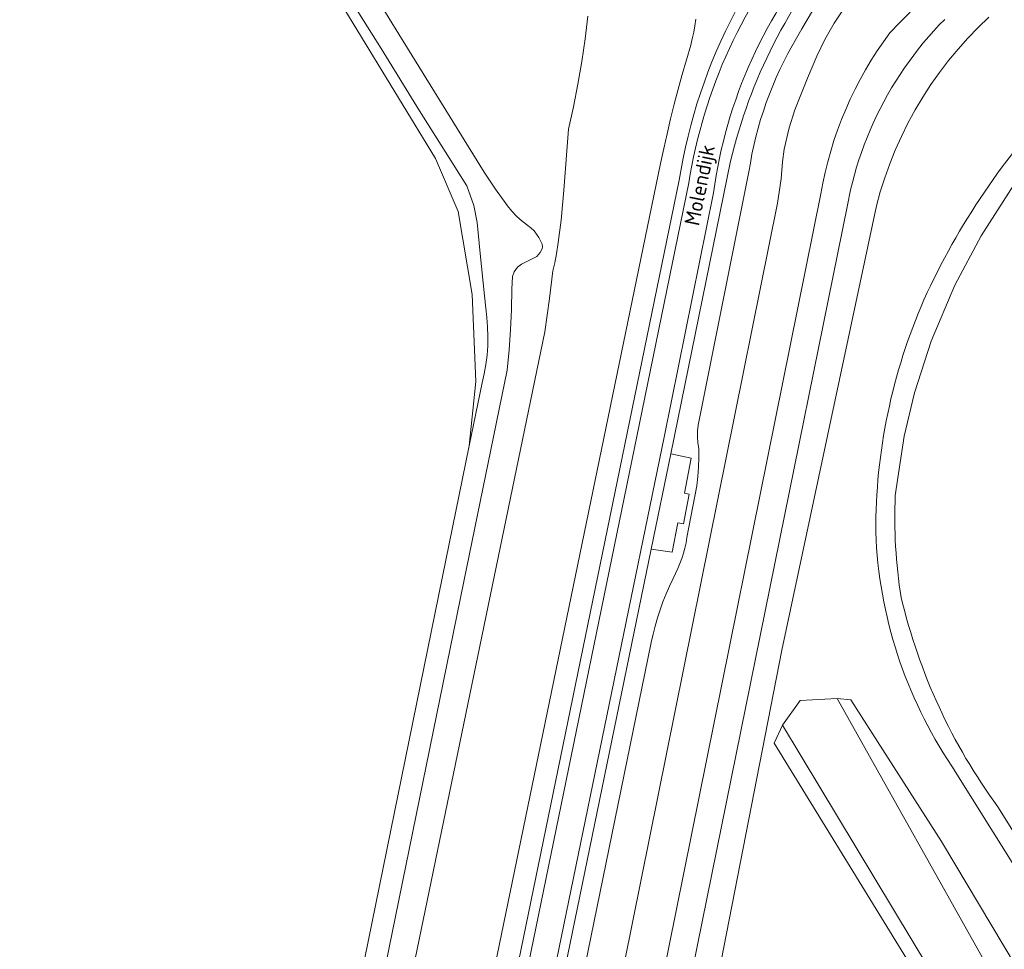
# Model space of a CAD drawing. Extents: x 184422 to 188298, y 343471 to 350189.
# Tile 217 of 256: x 186302 to 186419, y 347644 to 347754. Entities that reach past the tile are written whole.
import ezdxf
from ezdxf.enums import TextEntityAlignment as Align

# ---------------------------------------------------------------- set-up
doc = ezdxf.new("R2010")
doc.units = 0
for name, color, linetype, lineweight in [('B-WA-GR-BOUWLAND-GV', 252, 'Continuous', 13), ('B-WA-GR-GRAS-GV', 252, 'Continuous', 13), ('B-WA-GW-TALUD_KRUIN-G', 252, 'Continuous', 18), ('B-WA-OG-TERREIN_CULTUURSCHEIDING-GV', 252, 'Continuous', 18), ('B-WA-OG-TOPOGRAFIE-T18', 252, 'Continuous', 18), ('B-WA-OG-WATER_GREPPEL-GV', 252, 'Continuous', 18), ('B-WA-OG-WATER_MEER-GV', 252, 'Continuous', 18), ('B-WA-OG-WATER_SLOOT-GV', 252, 'Continuous', 18), ('B-WA-OG-WEG-GV', 252, 'Continuous', 18), ('B-WA-VH-ONVERHARD-GV', 252, 'Continuous', 18), ('B-WA-VH-VERHARDING_ASFALT-GV', 252, 'Continuous', 18), ('B-WA-VH-VERHARDING_GRASBETONSTEEN-GV', 252, 'Continuous', 18)]:
    doc.layers.add(name, color=color, linetype=linetype, lineweight=lineweight)
doc.styles.add('NLCS-ISO-M1000-T18', font='NLCS-ISO.ttf', dxfattribs={"height": 1.8})

msp = doc.modelspace()

# ---------------------------------------------------------------- linework, layer by layer
at = {"layer": 'B-WA-GR-BOUWLAND-GV', "flags": 128}
msp.add_lwpolyline([(186342.231, 347638.472), (186352.346, 347688.147), (186355.521, 347703.645), (186356.319, 347711.286), (186355.875, 347721.604), (186354.22, 347731.449), (186351.529, 347737.716), (186333.986, 347766.539), (186332.142, 347769.732), (186329.602, 347772.924), (186328.919, 347773.714), (186323.065, 347773.341), (186314.064, 347770.476), (186313.864, 347770.405), (186306.191, 347769.876), (186297.294, 347770.642)], dxfattribs=at)
msp.add_lwpolyline([(186342.231, 347638.472), (186352.346, 347688.147), (186355.521, 347703.645), (186356.319, 347711.286), (186355.875, 347721.604), (186354.22, 347731.449), (186351.529, 347737.716), (186333.986, 347766.539), (186332.142, 347769.732), (186329.602, 347772.924), (186328.919, 347773.714), (186323.065, 347773.341), (186314.064, 347770.476), (186313.864, 347770.405), (186306.191, 347769.876), (186297.294, 347770.642)], dxfattribs=at)
msp.add_lwpolyline([(186342.231, 347638.472), (186352.346, 347688.147), (186355.521, 347703.645), (186356.319, 347711.286), (186355.875, 347721.604), (186354.22, 347731.449), (186351.529, 347737.716), (186333.986, 347766.539), (186332.142, 347769.732), (186329.602, 347772.924), (186328.919, 347773.714), (186323.065, 347773.341), (186314.064, 347770.476), (186313.864, 347770.405), (186306.191, 347769.876), (186297.294, 347770.642)], dxfattribs=at)
at = {"layer": 'B-WA-GR-GRAS-GV', "flags": 128}
for points in [[(186331.625, 347777.869), (186346.344, 347753.809), (186357.316, 347736.094), (186358.648, 347734.091), (186359.858, 347732.397), (186360.052, 347732.137), (186360.589, 347731.479), (186361.178, 347730.863), (186361.814, 347730.296), (186362.49, 347729.782), (186362.87, 347729.484), (186363.217, 347729.145), (186363.524, 347728.769), (186363.787, 347728.364), (186364.194, 347727.56), (186364.212, 347727.264), (186364.192, 347727.01), (186363.959, 347726.587), (186363.568, 347726.128), (186361.736, 347725.204), (186361.243, 347724.83), (186360.871, 347724.278), (186360.666, 347723.72), (186360.599, 347722.22), (186360.537, 347719.82), (186360.423, 347717.422), (186360.256, 347715.027), (186360.037, 347712.637), (186354.878, 347687.566), (186344.755, 347637.949)], [(186331.625, 347777.869), (186346.344, 347753.809), (186357.316, 347736.094), (186358.648, 347734.091), (186359.858, 347732.397), (186360.052, 347732.137), (186360.589, 347731.479), (186361.178, 347730.863), (186361.814, 347730.296), (186362.49, 347729.782), (186362.87, 347729.484), (186363.217, 347729.145), (186363.524, 347728.769), (186363.787, 347728.364), (186364.194, 347727.56), (186364.212, 347727.264), (186364.192, 347727.01), (186363.959, 347726.587), (186363.568, 347726.128), (186361.736, 347725.204), (186361.243, 347724.83), (186360.871, 347724.278), (186360.666, 347723.72), (186360.599, 347722.22), (186360.537, 347719.82), (186360.423, 347717.422), (186360.256, 347715.027), (186360.037, 347712.637), (186354.878, 347687.566), (186344.755, 347637.949)], [(186331.625, 347777.869), (186346.344, 347753.809), (186357.316, 347736.094), (186358.648, 347734.091), (186359.858, 347732.397), (186360.052, 347732.137), (186360.589, 347731.479), (186361.178, 347730.863), (186361.814, 347730.296), (186362.49, 347729.782), (186362.87, 347729.484), (186363.217, 347729.145), (186363.524, 347728.769), (186363.787, 347728.364), (186364.194, 347727.56), (186364.212, 347727.264), (186364.192, 347727.01), (186363.959, 347726.587), (186363.568, 347726.128), (186361.736, 347725.204), (186361.243, 347724.83), (186360.871, 347724.278), (186360.666, 347723.72), (186360.599, 347722.22), (186360.537, 347719.82), (186360.423, 347717.422), (186360.256, 347715.027), (186360.037, 347712.637), (186354.878, 347687.566), (186344.755, 347637.949)], [(186332.742, 347563.682), (186364.493, 347717.176), (186365.036, 347721.132), (186365.43, 347724.409), (186365.67, 347725.375), (186365.868, 347726.432), (186366.079, 347727.769), (186366.456, 347730.429), (186366.772, 347733.992), (186367.303, 347741.214), (186367.887, 347743.87), (186368.411, 347746.541), (186368.873, 347749.224), (186369.273, 347751.919), (186369.611, 347754.621)], [(186369.611, 347754.621), (186369.273, 347751.919), (186368.873, 347749.224), (186368.411, 347746.541), (186367.887, 347743.87), (186367.303, 347741.214), (186366.772, 347733.992), (186366.456, 347730.429), (186366.079, 347727.769), (186365.868, 347726.432), (186365.67, 347725.375), (186365.43, 347724.409), (186365.036, 347721.132), (186364.493, 347717.176), (186332.742, 347563.682)], [(186332.742, 347563.682), (186364.493, 347717.176), (186365.036, 347721.132), (186365.43, 347724.409), (186365.67, 347725.375), (186365.868, 347726.432), (186366.079, 347727.769), (186366.456, 347730.429), (186366.772, 347733.992), (186367.303, 347741.214), (186367.887, 347743.87), (186368.411, 347746.541), (186368.873, 347749.224), (186369.273, 347751.919), (186369.611, 347754.621)], [(186369.611, 347754.621), (186369.273, 347751.919), (186368.873, 347749.224), (186368.411, 347746.541), (186367.887, 347743.87), (186367.303, 347741.214), (186366.772, 347733.992), (186366.456, 347730.429), (186366.079, 347727.769), (186365.868, 347726.432), (186365.67, 347725.375), (186365.43, 347724.409), (186365.036, 347721.132), (186364.493, 347717.176), (186332.742, 347563.682)], [(186332.742, 347563.682), (186364.493, 347717.176), (186365.036, 347721.132), (186365.43, 347724.409), (186365.67, 347725.375), (186365.868, 347726.432), (186366.079, 347727.769), (186366.456, 347730.429), (186366.772, 347733.992), (186367.303, 347741.214), (186367.887, 347743.87), (186368.411, 347746.541), (186368.873, 347749.224), (186369.273, 347751.919), (186369.611, 347754.621)], [(186369.611, 347754.621), (186369.273, 347751.919), (186368.873, 347749.224), (186368.411, 347746.541), (186367.887, 347743.87), (186367.303, 347741.214), (186366.772, 347733.992), (186366.456, 347730.429), (186366.079, 347727.769), (186365.868, 347726.432), (186365.67, 347725.375), (186365.43, 347724.409), (186365.036, 347721.132), (186364.493, 347717.176), (186332.742, 347563.682)], [(186342.048, 347561.816), (186378.225, 347737.13), (186378.599, 347738.902), (186378.994, 347740.669), (186379.411, 347742.432), (186379.848, 347744.19), (186380.306, 347745.943), (186380.785, 347747.69), (186381.285, 347749.431), (186381.805, 347751.165), (186381.994, 347751.927), (186382.156, 347752.698), (186382.289, 347753.478), (186382.395, 347754.266)], [(186342.048, 347561.816), (186378.225, 347737.13), (186378.599, 347738.902), (186378.994, 347740.669), (186379.411, 347742.432), (186379.848, 347744.19), (186380.306, 347745.943), (186380.785, 347747.69), (186381.285, 347749.431), (186381.805, 347751.165), (186381.994, 347751.927), (186382.156, 347752.698), (186382.289, 347753.478), (186382.395, 347754.266)], [(186342.048, 347561.816), (186378.225, 347737.13), (186378.599, 347738.902), (186378.994, 347740.669), (186379.411, 347742.432), (186379.848, 347744.19), (186380.306, 347745.943), (186380.785, 347747.69), (186381.285, 347749.431), (186381.805, 347751.165), (186381.994, 347751.927), (186382.156, 347752.698), (186382.289, 347753.478), (186382.395, 347754.266)], [(186417.158, 347754.491), (186415.899, 347753.282), (186414.682, 347752.02), (186413.51, 347750.708), (186412.385, 347749.348), (186411.311, 347747.942), (186410.291, 347746.495), (186409.326, 347745.007), (186408.42, 347743.484), (186407.573, 347741.928), (186406.788, 347740.343), (186406.066, 347738.732), (186405.409, 347737.1), (186404.816, 347735.45), (186404.289, 347733.786), (186403.828, 347732.112), (186392.624, 347679.41), (186382.752, 347629.034)], [(186417.158, 347754.491), (186415.899, 347753.282), (186414.682, 347752.02), (186413.51, 347750.708), (186412.385, 347749.348), (186411.311, 347747.942), (186410.291, 347746.495), (186409.326, 347745.007), (186408.42, 347743.484), (186407.573, 347741.928), (186406.788, 347740.343), (186406.066, 347738.732), (186405.409, 347737.1), (186404.816, 347735.45), (186404.289, 347733.786), (186403.828, 347732.112), (186392.624, 347679.41), (186382.752, 347629.034)], [(186417.158, 347754.491), (186415.899, 347753.282), (186414.682, 347752.02), (186413.51, 347750.708), (186412.385, 347749.348), (186411.311, 347747.942), (186410.291, 347746.495), (186409.326, 347745.007), (186408.42, 347743.484), (186407.573, 347741.928), (186406.788, 347740.343), (186406.066, 347738.732), (186405.409, 347737.1), (186404.816, 347735.45), (186404.289, 347733.786), (186403.828, 347732.112), (186392.624, 347679.41), (186382.752, 347629.034)], [(186427.185, 347743.337), (186420.499, 347735.176), (186416.234, 347728.542), (186413.116, 347722.694), (186410.339, 347716.052), (186408.332, 347709.952), (186407.136, 347704.812), (186406.069, 347697.782)], [(186427.185, 347743.337), (186420.499, 347735.176), (186416.234, 347728.542), (186413.116, 347722.694), (186410.339, 347716.052), (186408.332, 347709.952), (186407.136, 347704.812), (186406.069, 347697.782)], [(186427.185, 347743.337), (186420.499, 347735.176), (186416.234, 347728.542), (186413.116, 347722.694), (186410.339, 347716.052), (186408.332, 347709.952), (186407.136, 347704.812), (186406.069, 347697.782)], [(186400.84, 347625.825), (186408.849, 347631.327), (186411.259, 347632.988), (186411.107, 347633.471), (186411.099, 347633.497), (186410.89, 347634.162), (186410.809, 347634.111), (186410.276, 347634.957), (186410.58, 347635.149), (186411.642, 347635.923), (186411.101, 347636.805), (186391.71, 347668.41), (186392.677, 347670.527), (186394.794, 347673.438), (186399.16, 347673.702), (186400.788, 347673.553), (186411.548, 347656.724), (186420.462, 347641.822), (186420.609, 347641.576), (186422.152, 347642.445), (186422.274, 347642.522), (186422.807, 347641.676), (186422.993, 347641.38), (186425.272, 347642.866)], [(186400.84, 347625.825), (186408.849, 347631.327), (186411.259, 347632.988), (186411.107, 347633.471), (186411.099, 347633.497), (186410.89, 347634.162), (186410.809, 347634.111), (186410.276, 347634.957), (186410.58, 347635.149), (186411.642, 347635.923), (186411.101, 347636.805), (186391.71, 347668.41), (186392.677, 347670.527), (186394.794, 347673.438), (186399.16, 347673.702), (186400.788, 347673.553), (186411.548, 347656.724), (186420.462, 347641.822), (186420.609, 347641.576), (186422.152, 347642.445), (186422.274, 347642.522), (186422.807, 347641.676), (186422.993, 347641.38), (186425.272, 347642.866)], [(186400.84, 347625.825), (186408.849, 347631.327), (186411.259, 347632.988), (186411.107, 347633.471), (186411.099, 347633.497), (186410.89, 347634.162), (186410.809, 347634.111), (186410.276, 347634.957), (186410.58, 347635.149), (186411.642, 347635.923), (186411.101, 347636.805), (186391.71, 347668.41), (186392.677, 347670.527), (186394.794, 347673.438), (186399.16, 347673.702), (186400.788, 347673.553), (186411.548, 347656.724), (186420.462, 347641.822), (186420.609, 347641.576), (186422.152, 347642.445), (186422.274, 347642.522), (186422.807, 347641.676), (186422.993, 347641.38), (186425.272, 347642.866)], [(186424.853, 347646.425), (186412.767, 347665.673)], [(186424.853, 347646.425), (186412.767, 347665.673)], [(186424.853, 347646.425), (186412.767, 347665.673)], [(186418.248, 347660.835), (186427.802, 347645.597)], [(186418.248, 347660.835), (186427.802, 347645.597)], [(186418.248, 347660.835), (186427.802, 347645.597)]]:
    msp.add_lwpolyline(points, dxfattribs=at)
at = {"layer": 'B-WA-GR-GRAS-GV'}
for points in [[(186409.469, 347720.99, -0.0841974), (186425.823, 347745.116)], [(186409.469, 347720.99, -0.0841974), (186425.823, 347745.116)], [(186409.469, 347720.99, -0.0841974), (186425.823, 347745.116)], [(186403.742, 347693.426, -0.1037221), (186409.469, 347720.99)], [(186403.742, 347693.426, -0.1037221), (186409.469, 347720.99)], [(186403.742, 347693.426, -0.1037221), (186409.469, 347720.99)], [(186406.069, 347697.782, 0.0525096), (186406.774, 347685.689)], [(186406.069, 347697.782, 0.0525096), (186406.774, 347685.689)], [(186406.069, 347697.782, 0.0525096), (186406.774, 347685.689)], [(186412.767, 347665.673, -0.1388323), (186403.742, 347693.426)], [(186412.767, 347665.673, -0.1388323), (186403.742, 347693.426)], [(186412.767, 347665.673, -0.1388323), (186403.742, 347693.426)], [(186406.774, 347685.689, 0.1005853), (186418.248, 347660.835)], [(186406.774, 347685.689, 0.1005853), (186418.248, 347660.835)], [(186406.774, 347685.689, 0.1005853), (186418.248, 347660.835)]]:
    msp.add_lwpolyline(points, format="xyb", dxfattribs=at)
at = {"layer": 'B-WA-GW-TALUD_KRUIN-G', "flags": 128}
for points in [[(186354.705, 347546.931), (186392.1, 347732.454), (186392.535, 347735.311), (186392.689, 347737.345), (186392.904, 347738.85), (186393.475, 347741.363), (186394.14, 347743.505), (186395.644, 347747.248), (186396.748, 347749.873), (186397.725, 347751.842), (186398.82, 347753.763), (186400.406, 347756.138)], [(186354.705, 347546.931), (186392.1, 347732.454), (186392.535, 347735.311), (186392.689, 347737.345), (186392.904, 347738.85), (186393.475, 347741.363), (186394.14, 347743.505), (186395.644, 347747.248), (186396.748, 347749.873), (186397.725, 347751.842), (186398.82, 347753.763), (186400.406, 347756.138)], [(186354.705, 347546.931), (186392.1, 347732.454), (186392.535, 347735.311), (186392.689, 347737.345), (186392.904, 347738.85), (186393.475, 347741.363), (186394.14, 347743.505), (186395.644, 347747.248), (186396.748, 347749.873), (186397.725, 347751.842), (186398.82, 347753.763), (186400.406, 347756.138)], [(186342.048, 347561.816), (186378.225, 347737.13), (186378.599, 347738.902), (186378.994, 347740.669), (186379.411, 347742.432), (186379.848, 347744.19), (186380.306, 347745.943), (186380.785, 347747.69), (186381.285, 347749.431), (186381.805, 347751.165), (186381.994, 347751.927), (186382.156, 347752.698), (186382.289, 347753.478), (186382.395, 347754.266)], [(186342.048, 347561.816), (186378.225, 347737.13), (186378.599, 347738.902), (186378.994, 347740.669), (186379.411, 347742.432), (186379.848, 347744.19), (186380.306, 347745.943), (186380.785, 347747.69), (186381.285, 347749.431), (186381.805, 347751.165), (186381.994, 347751.927), (186382.156, 347752.698), (186382.289, 347753.478), (186382.395, 347754.266)], [(186342.048, 347561.816), (186378.225, 347737.13), (186378.599, 347738.902), (186378.994, 347740.669), (186379.411, 347742.432), (186379.848, 347744.19), (186380.306, 347745.943), (186380.785, 347747.69), (186381.285, 347749.431), (186381.805, 347751.165), (186381.994, 347751.927), (186382.156, 347752.698), (186382.289, 347753.478), (186382.395, 347754.266)], [(186407.813, 347755.078), (186406.61, 347753.855), (186405.424, 347752.616), (186404.661, 347751.562), (186403.927, 347750.483), (186403.223, 347749.381), (186402.551, 347748.255), (186401.91, 347747.108), (186401.303, 347745.942), (186400.731, 347744.756), (186400.193, 347743.554), (186399.691, 347742.337), (186399.226, 347741.105), (186398.797, 347739.862), (186398.406, 347738.608), (186398.053, 347737.346), (186397.737, 347736.076), (186397.46, 347734.801), (186397.221, 347733.522), (186359.341, 347545.866)], [(186407.813, 347755.078), (186406.61, 347753.855), (186405.424, 347752.616), (186404.661, 347751.562), (186403.927, 347750.483), (186403.223, 347749.381), (186402.551, 347748.255), (186401.91, 347747.108), (186401.303, 347745.942), (186400.731, 347744.756), (186400.193, 347743.554), (186399.691, 347742.337), (186399.226, 347741.105), (186398.797, 347739.862), (186398.406, 347738.608), (186398.053, 347737.346), (186397.737, 347736.076), (186397.46, 347734.801), (186397.221, 347733.522), (186359.341, 347545.866)], [(186407.813, 347755.078), (186406.61, 347753.855), (186405.424, 347752.616), (186404.661, 347751.562), (186403.927, 347750.483), (186403.223, 347749.381), (186402.551, 347748.255), (186401.91, 347747.108), (186401.303, 347745.942), (186400.731, 347744.756), (186400.193, 347743.554), (186399.691, 347742.337), (186399.226, 347741.105), (186398.797, 347739.862), (186398.406, 347738.608), (186398.053, 347737.346), (186397.737, 347736.076), (186397.46, 347734.801), (186397.221, 347733.522), (186359.341, 347545.866)]]:
    msp.add_lwpolyline(points, dxfattribs=at)
at = {"layer": 'B-WA-OG-TERREIN_CULTUURSCHEIDING-GV', "flags": 128}
for points in [[(186396.259, 347755.236), (186395.596, 347754.177), (186394.963, 347753.102), (186394.363, 347752.014), (186393.835, 347751.103), (186393.328, 347750.177), (186392.843, 347749.237), (186392.381, 347748.284), (186391.941, 347747.32), (186391.524, 347746.344), (186391.131, 347745.357), (186390.762, 347744.361), (186390.418, 347743.357), (186390.098, 347742.344), (186389.803, 347741.325), (186389.533, 347740.299), (186389.289, 347739.269), (186389.07, 347738.235), (186388.877, 347737.197), (186388.709, 347736.157), (186382.703, 347706.119), (186382.617, 347705.424), (186382.599, 347704.721), (186382.649, 347704.019), (186382.765, 347703.329), (186382.772, 347702.224), (186382.734, 347701.12), (186382.651, 347700.017), (186382.523, 347698.92), (186381.356, 347692.802), (186381.244, 347692.168), (186381.104, 347691.538), (186380.936, 347690.913), (186380.742, 347690.296), (186380.521, 347689.688), (186380.274, 347689.09), (186380.002, 347688.504), (186379.706, 347687.933), (186379.277, 347687.025), (186378.877, 347686.102), (186378.507, 347685.166), (186378.167, 347684.217), (186377.858, 347683.258), (186377.58, 347682.29), (186377.334, 347681.315), (186377.12, 347680.334), (186350, 347547.737)], [(186396.259, 347755.236), (186395.596, 347754.177), (186394.963, 347753.102), (186394.363, 347752.014), (186393.835, 347751.103), (186393.328, 347750.177), (186392.843, 347749.237), (186392.381, 347748.284), (186391.941, 347747.32), (186391.524, 347746.344), (186391.131, 347745.357), (186390.762, 347744.361), (186390.418, 347743.357), (186390.098, 347742.344), (186389.803, 347741.325), (186389.533, 347740.299), (186389.289, 347739.269), (186389.07, 347738.235), (186388.877, 347737.197), (186388.709, 347736.157), (186382.703, 347706.119), (186382.617, 347705.424), (186382.599, 347704.721), (186382.649, 347704.019), (186382.765, 347703.329), (186382.772, 347702.224), (186382.734, 347701.12), (186382.651, 347700.017), (186382.523, 347698.92), (186381.356, 347692.802), (186381.244, 347692.168), (186381.104, 347691.538), (186380.936, 347690.913), (186380.742, 347690.296), (186380.521, 347689.688), (186380.274, 347689.09), (186380.002, 347688.504), (186379.706, 347687.933), (186379.277, 347687.025), (186378.877, 347686.102), (186378.507, 347685.166), (186378.167, 347684.217), (186377.858, 347683.258), (186377.58, 347682.29), (186377.334, 347681.315), (186377.12, 347680.334), (186350, 347547.737)], [(186396.259, 347755.236), (186395.596, 347754.177), (186394.963, 347753.102), (186394.363, 347752.014), (186393.835, 347751.103), (186393.328, 347750.177), (186392.843, 347749.237), (186392.381, 347748.284), (186391.941, 347747.32), (186391.524, 347746.344), (186391.131, 347745.357), (186390.762, 347744.361), (186390.418, 347743.357), (186390.098, 347742.344), (186389.803, 347741.325), (186389.533, 347740.299), (186389.289, 347739.269), (186389.07, 347738.235), (186388.877, 347737.197), (186388.709, 347736.157), (186382.703, 347706.119), (186382.617, 347705.424), (186382.599, 347704.721), (186382.649, 347704.019), (186382.765, 347703.329), (186382.772, 347702.224), (186382.734, 347701.12), (186382.651, 347700.017), (186382.523, 347698.92), (186381.356, 347692.802), (186381.244, 347692.168), (186381.104, 347691.538), (186380.936, 347690.913), (186380.742, 347690.296), (186380.521, 347689.688), (186380.274, 347689.09), (186380.002, 347688.504), (186379.706, 347687.933), (186379.277, 347687.025), (186378.877, 347686.102), (186378.507, 347685.166), (186378.167, 347684.217), (186377.858, 347683.258), (186377.58, 347682.29), (186377.334, 347681.315), (186377.12, 347680.334), (186350, 347547.737)], [(186400.406, 347756.138), (186398.82, 347753.763), (186397.725, 347751.842), (186396.748, 347749.873), (186395.644, 347747.248), (186394.14, 347743.505), (186393.475, 347741.363), (186392.904, 347738.85), (186392.689, 347737.345), (186392.535, 347735.311), (186392.1, 347732.454), (186354.705, 347546.931)], [(186354.705, 347546.931), (186392.1, 347732.454), (186392.535, 347735.311), (186392.689, 347737.345), (186392.904, 347738.85), (186393.475, 347741.363), (186394.14, 347743.505), (186395.644, 347747.248), (186396.748, 347749.873), (186397.725, 347751.842), (186398.82, 347753.763), (186400.406, 347756.138)], [(186400.406, 347756.138), (186398.82, 347753.763), (186397.725, 347751.842), (186396.748, 347749.873), (186395.644, 347747.248), (186394.14, 347743.505), (186393.475, 347741.363), (186392.904, 347738.85), (186392.689, 347737.345), (186392.535, 347735.311), (186392.1, 347732.454), (186354.705, 347546.931)], [(186354.705, 347546.931), (186392.1, 347732.454), (186392.535, 347735.311), (186392.689, 347737.345), (186392.904, 347738.85), (186393.475, 347741.363), (186394.14, 347743.505), (186395.644, 347747.248), (186396.748, 347749.873), (186397.725, 347751.842), (186398.82, 347753.763), (186400.406, 347756.138)], [(186400.406, 347756.138), (186398.82, 347753.763), (186397.725, 347751.842), (186396.748, 347749.873), (186395.644, 347747.248), (186394.14, 347743.505), (186393.475, 347741.363), (186392.904, 347738.85), (186392.689, 347737.345), (186392.535, 347735.311), (186392.1, 347732.454), (186354.705, 347546.931)], [(186354.705, 347546.931), (186392.1, 347732.454), (186392.535, 347735.311), (186392.689, 347737.345), (186392.904, 347738.85), (186393.475, 347741.363), (186394.14, 347743.505), (186395.644, 347747.248), (186396.748, 347749.873), (186397.725, 347751.842), (186398.82, 347753.763), (186400.406, 347756.138)], [(186407.813, 347755.078), (186406.61, 347753.855), (186405.424, 347752.616), (186404.661, 347751.562), (186403.927, 347750.483), (186403.223, 347749.381), (186402.551, 347748.255), (186401.91, 347747.108), (186401.303, 347745.942), (186400.731, 347744.756), (186400.193, 347743.554), (186399.691, 347742.337), (186399.226, 347741.105), (186398.797, 347739.862), (186398.406, 347738.608), (186398.053, 347737.346), (186397.737, 347736.076), (186397.46, 347734.801), (186397.221, 347733.522), (186359.341, 347545.866)], [(186359.341, 347545.866), (186397.221, 347733.522), (186397.46, 347734.801), (186397.737, 347736.076), (186398.053, 347737.346), (186398.406, 347738.608), (186398.797, 347739.862), (186399.226, 347741.105), (186399.691, 347742.337), (186400.193, 347743.554), (186400.731, 347744.756), (186401.303, 347745.942), (186401.91, 347747.108), (186402.551, 347748.255), (186403.223, 347749.381), (186403.927, 347750.483), (186404.661, 347751.562), (186405.424, 347752.616), (186406.61, 347753.855), (186407.813, 347755.078)], [(186407.813, 347755.078), (186406.61, 347753.855), (186405.424, 347752.616), (186404.661, 347751.562), (186403.927, 347750.483), (186403.223, 347749.381), (186402.551, 347748.255), (186401.91, 347747.108), (186401.303, 347745.942), (186400.731, 347744.756), (186400.193, 347743.554), (186399.691, 347742.337), (186399.226, 347741.105), (186398.797, 347739.862), (186398.406, 347738.608), (186398.053, 347737.346), (186397.737, 347736.076), (186397.46, 347734.801), (186397.221, 347733.522), (186359.341, 347545.866)], [(186359.341, 347545.866), (186397.221, 347733.522), (186397.46, 347734.801), (186397.737, 347736.076), (186398.053, 347737.346), (186398.406, 347738.608), (186398.797, 347739.862), (186399.226, 347741.105), (186399.691, 347742.337), (186400.193, 347743.554), (186400.731, 347744.756), (186401.303, 347745.942), (186401.91, 347747.108), (186402.551, 347748.255), (186403.223, 347749.381), (186403.927, 347750.483), (186404.661, 347751.562), (186405.424, 347752.616), (186406.61, 347753.855), (186407.813, 347755.078)], [(186407.813, 347755.078), (186406.61, 347753.855), (186405.424, 347752.616), (186404.661, 347751.562), (186403.927, 347750.483), (186403.223, 347749.381), (186402.551, 347748.255), (186401.91, 347747.108), (186401.303, 347745.942), (186400.731, 347744.756), (186400.193, 347743.554), (186399.691, 347742.337), (186399.226, 347741.105), (186398.797, 347739.862), (186398.406, 347738.608), (186398.053, 347737.346), (186397.737, 347736.076), (186397.46, 347734.801), (186397.221, 347733.522), (186359.341, 347545.866)], [(186359.341, 347545.866), (186397.221, 347733.522), (186397.46, 347734.801), (186397.737, 347736.076), (186398.053, 347737.346), (186398.406, 347738.608), (186398.797, 347739.862), (186399.226, 347741.105), (186399.691, 347742.337), (186400.193, 347743.554), (186400.731, 347744.756), (186401.303, 347745.942), (186401.91, 347747.108), (186402.551, 347748.255), (186403.223, 347749.381), (186403.927, 347750.483), (186404.661, 347751.562), (186405.424, 347752.616), (186406.61, 347753.855), (186407.813, 347755.078)], [(186362.468, 347545.242), (186400.4, 347732.213), (186400.773, 347734.007), (186400.989, 347734.903), (186401.227, 347735.796), (186401.484, 347736.687), (186401.762, 347737.574), (186402.059, 347738.456), (186402.378, 347739.334), (186402.716, 347740.207), (186403.074, 347741.073), (186403.452, 347741.932), (186403.849, 347742.784), (186404.266, 347743.628), (186404.702, 347744.462), (186405.156, 347745.287), (186405.629, 347746.102), (186406.12, 347746.906), (186406.629, 347747.699), (186407.155, 347748.48), (186407.698, 347749.248), (186408.258, 347750.003), (186408.833, 347750.745), (186409.424, 347751.472), (186410.03, 347752.185), (186410.65, 347752.883), (186411.285, 347753.566), (186411.932, 347754.233)], [(186411.932, 347754.233), (186411.285, 347753.566), (186410.65, 347752.883), (186410.03, 347752.185), (186409.424, 347751.472), (186408.833, 347750.745), (186408.258, 347750.003), (186407.698, 347749.248), (186407.155, 347748.48), (186406.629, 347747.699), (186406.12, 347746.906), (186405.629, 347746.102), (186405.156, 347745.287), (186404.702, 347744.462), (186404.266, 347743.628), (186403.849, 347742.784), (186403.452, 347741.932), (186403.074, 347741.073), (186402.716, 347740.207), (186402.378, 347739.334), (186402.059, 347738.456), (186401.762, 347737.574), (186401.484, 347736.687), (186401.227, 347735.796), (186400.989, 347734.903), (186400.773, 347734.007), (186400.4, 347732.213), (186362.468, 347545.242)], [(186362.468, 347545.242), (186400.4, 347732.213), (186400.773, 347734.007), (186400.989, 347734.903), (186401.227, 347735.796), (186401.484, 347736.687), (186401.762, 347737.574), (186402.059, 347738.456), (186402.378, 347739.334), (186402.716, 347740.207), (186403.074, 347741.073), (186403.452, 347741.932), (186403.849, 347742.784), (186404.266, 347743.628), (186404.702, 347744.462), (186405.156, 347745.287), (186405.629, 347746.102), (186406.12, 347746.906), (186406.629, 347747.699), (186407.155, 347748.48), (186407.698, 347749.248), (186408.258, 347750.003), (186408.833, 347750.745), (186409.424, 347751.472), (186410.03, 347752.185), (186410.65, 347752.883), (186411.285, 347753.566), (186411.932, 347754.233)], [(186411.932, 347754.233), (186411.285, 347753.566), (186410.65, 347752.883), (186410.03, 347752.185), (186409.424, 347751.472), (186408.833, 347750.745), (186408.258, 347750.003), (186407.698, 347749.248), (186407.155, 347748.48), (186406.629, 347747.699), (186406.12, 347746.906), (186405.629, 347746.102), (186405.156, 347745.287), (186404.702, 347744.462), (186404.266, 347743.628), (186403.849, 347742.784), (186403.452, 347741.932), (186403.074, 347741.073), (186402.716, 347740.207), (186402.378, 347739.334), (186402.059, 347738.456), (186401.762, 347737.574), (186401.484, 347736.687), (186401.227, 347735.796), (186400.989, 347734.903), (186400.773, 347734.007), (186400.4, 347732.213), (186362.468, 347545.242)], [(186362.468, 347545.242), (186400.4, 347732.213), (186400.773, 347734.007), (186400.989, 347734.903), (186401.227, 347735.796), (186401.484, 347736.687), (186401.762, 347737.574), (186402.059, 347738.456), (186402.378, 347739.334), (186402.716, 347740.207), (186403.074, 347741.073), (186403.452, 347741.932), (186403.849, 347742.784), (186404.266, 347743.628), (186404.702, 347744.462), (186405.156, 347745.287), (186405.629, 347746.102), (186406.12, 347746.906), (186406.629, 347747.699), (186407.155, 347748.48), (186407.698, 347749.248), (186408.258, 347750.003), (186408.833, 347750.745), (186409.424, 347751.472), (186410.03, 347752.185), (186410.65, 347752.883), (186411.285, 347753.566), (186411.932, 347754.233)], [(186411.932, 347754.233), (186411.285, 347753.566), (186410.65, 347752.883), (186410.03, 347752.185), (186409.424, 347751.472), (186408.833, 347750.745), (186408.258, 347750.003), (186407.698, 347749.248), (186407.155, 347748.48), (186406.629, 347747.699), (186406.12, 347746.906), (186405.629, 347746.102), (186405.156, 347745.287), (186404.702, 347744.462), (186404.266, 347743.628), (186403.849, 347742.784), (186403.452, 347741.932), (186403.074, 347741.073), (186402.716, 347740.207), (186402.378, 347739.334), (186402.059, 347738.456), (186401.762, 347737.574), (186401.484, 347736.687), (186401.227, 347735.796), (186400.989, 347734.903), (186400.773, 347734.007), (186400.4, 347732.213), (186362.468, 347545.242)], [(186382.752, 347629.034), (186392.624, 347679.41), (186403.828, 347732.112), (186404.289, 347733.786), (186404.816, 347735.45), (186405.409, 347737.1), (186406.066, 347738.732), (186406.788, 347740.343), (186407.573, 347741.928), (186408.42, 347743.484), (186409.326, 347745.007), (186410.291, 347746.495), (186411.311, 347747.942), (186412.385, 347749.348), (186413.51, 347750.708), (186414.682, 347752.02), (186415.899, 347753.282), (186417.158, 347754.491)], [(186382.752, 347629.034), (186392.624, 347679.41), (186403.828, 347732.112), (186404.289, 347733.786), (186404.816, 347735.45), (186405.409, 347737.1), (186406.066, 347738.732), (186406.788, 347740.343), (186407.573, 347741.928), (186408.42, 347743.484), (186409.326, 347745.007), (186410.291, 347746.495), (186411.311, 347747.942), (186412.385, 347749.348), (186413.51, 347750.708), (186414.682, 347752.02), (186415.899, 347753.282), (186417.158, 347754.491)], [(186382.752, 347629.034), (186392.624, 347679.41), (186403.828, 347732.112), (186404.289, 347733.786), (186404.816, 347735.45), (186405.409, 347737.1), (186406.066, 347738.732), (186406.788, 347740.343), (186407.573, 347741.928), (186408.42, 347743.484), (186409.326, 347745.007), (186410.291, 347746.495), (186411.311, 347747.942), (186412.385, 347749.348), (186413.51, 347750.708), (186414.682, 347752.02), (186415.899, 347753.282), (186417.158, 347754.491)]]:
    msp.add_lwpolyline(points, dxfattribs=at)
at = {"layer": 'B-WA-OG-WATER_GREPPEL-GV', "flags": 128}
for points in [[(186344.755, 347637.949), (186354.878, 347687.566), (186360.037, 347712.637), (186360.256, 347715.027), (186360.423, 347717.422), (186360.537, 347719.82), (186360.599, 347722.22), (186360.666, 347723.72), (186360.871, 347724.278), (186361.243, 347724.83), (186361.736, 347725.204), (186363.568, 347726.128), (186363.959, 347726.587), (186364.192, 347727.01), (186364.212, 347727.264), (186364.194, 347727.56), (186363.787, 347728.364), (186363.524, 347728.769), (186363.217, 347729.145), (186362.87, 347729.484), (186362.49, 347729.782), (186361.814, 347730.296), (186361.178, 347730.863), (186360.589, 347731.479), (186360.052, 347732.137), (186359.858, 347732.397), (186358.648, 347734.091), (186357.316, 347736.094), (186346.344, 347753.809), (186331.625, 347777.869)], [(186344.755, 347637.949), (186354.878, 347687.566), (186360.037, 347712.637), (186360.256, 347715.027), (186360.423, 347717.422), (186360.537, 347719.82), (186360.599, 347722.22), (186360.666, 347723.72), (186360.871, 347724.278), (186361.243, 347724.83), (186361.736, 347725.204), (186363.568, 347726.128), (186363.959, 347726.587), (186364.192, 347727.01), (186364.212, 347727.264), (186364.194, 347727.56), (186363.787, 347728.364), (186363.524, 347728.769), (186363.217, 347729.145), (186362.87, 347729.484), (186362.49, 347729.782), (186361.814, 347730.296), (186361.178, 347730.863), (186360.589, 347731.479), (186360.052, 347732.137), (186359.858, 347732.397), (186358.648, 347734.091), (186357.316, 347736.094), (186346.344, 347753.809), (186331.625, 347777.869)], [(186344.755, 347637.949), (186354.878, 347687.566), (186360.037, 347712.637), (186360.256, 347715.027), (186360.423, 347717.422), (186360.537, 347719.82), (186360.599, 347722.22), (186360.666, 347723.72), (186360.871, 347724.278), (186361.243, 347724.83), (186361.736, 347725.204), (186363.568, 347726.128), (186363.959, 347726.587), (186364.192, 347727.01), (186364.212, 347727.264), (186364.194, 347727.56), (186363.787, 347728.364), (186363.524, 347728.769), (186363.217, 347729.145), (186362.87, 347729.484), (186362.49, 347729.782), (186361.814, 347730.296), (186361.178, 347730.863), (186360.589, 347731.479), (186360.052, 347732.137), (186359.858, 347732.397), (186358.648, 347734.091), (186357.316, 347736.094), (186346.344, 347753.809), (186331.625, 347777.869)], [(186333.086, 347769.874), (186345.082, 347750.765), (186349.625, 347743.402), (186355.254, 347734.506), (186356.092, 347732.14), (186356.485, 347730.128), (186356.844, 347726.45), (186357.351, 347721.451), (186357.484, 347719.977), (186357.629, 347718.875), (186357.719, 347717.761), (186357.751, 347716.642), (186357.725, 347715.521), (186357.641, 347714.403), (186357.5, 347713.292), (186357.303, 347712.193), (186357.05, 347711.11), (186355.521, 347703.645), (186352.346, 347688.147), (186342.231, 347638.472)], [(186333.086, 347769.874), (186345.082, 347750.765), (186349.625, 347743.402), (186355.254, 347734.506), (186356.092, 347732.14), (186356.485, 347730.128), (186356.844, 347726.45), (186357.351, 347721.451), (186357.484, 347719.977), (186357.629, 347718.875), (186357.719, 347717.761), (186357.751, 347716.642), (186357.725, 347715.521), (186357.641, 347714.403), (186357.5, 347713.292), (186357.303, 347712.193), (186357.05, 347711.11), (186355.521, 347703.645), (186352.346, 347688.147), (186342.231, 347638.472)], [(186333.086, 347769.874), (186345.082, 347750.765), (186349.625, 347743.402), (186355.254, 347734.506), (186356.092, 347732.14), (186356.485, 347730.128), (186356.844, 347726.45), (186357.351, 347721.451), (186357.484, 347719.977), (186357.629, 347718.875), (186357.719, 347717.761), (186357.751, 347716.642), (186357.725, 347715.521), (186357.641, 347714.403), (186357.5, 347713.292), (186357.303, 347712.193), (186357.05, 347711.11), (186355.521, 347703.645), (186352.346, 347688.147), (186342.231, 347638.472)]]:
    msp.add_lwpolyline(points, dxfattribs=at)
at = {"layer": 'B-WA-OG-WATER_MEER-GV', "flags": 128}
msp.add_lwpolyline([(186417.813, 347640.497), (186399.16, 347673.702), (186394.794, 347673.438), (186392.677, 347670.527), (186412.389, 347637.851)], dxfattribs=at)
msp.add_lwpolyline([(186417.813, 347640.497), (186399.16, 347673.702), (186394.794, 347673.438), (186392.677, 347670.527), (186412.389, 347637.851)], dxfattribs=at)
msp.add_lwpolyline([(186417.813, 347640.497), (186399.16, 347673.702), (186394.794, 347673.438), (186392.677, 347670.527), (186412.389, 347637.851)], dxfattribs=at)
at = {"layer": 'B-WA-OG-WATER_SLOOT-GV', "flags": 128}
for points in [[(186399.16, 347673.702), (186417.813, 347640.497), (186420.462, 347641.822), (186411.548, 347656.724), (186400.788, 347673.553)], [(186399.16, 347673.702), (186417.813, 347640.497), (186420.462, 347641.822), (186411.548, 347656.724), (186400.788, 347673.553)], [(186399.16, 347673.702), (186417.813, 347640.497), (186420.462, 347641.822), (186411.548, 347656.724), (186400.788, 347673.553)], [(186411.101, 347636.805), (186412.389, 347637.851), (186392.677, 347670.527), (186391.71, 347668.41)], [(186411.101, 347636.805), (186412.389, 347637.851), (186392.677, 347670.527), (186391.71, 347668.41)], [(186411.101, 347636.805), (186412.389, 347637.851), (186392.677, 347670.527), (186391.71, 347668.41)]]:
    msp.add_lwpolyline(points, close=True, dxfattribs=at)
at = {"layer": 'B-WA-OG-WEG-GV', "flags": 128}
for points in [[(186333.986, 347766.539), (186351.529, 347737.716), (186354.22, 347731.449), (186355.875, 347721.604), (186356.319, 347711.286), (186355.521, 347703.645), (186357.05, 347711.11), (186357.303, 347712.193), (186357.5, 347713.292), (186357.641, 347714.403), (186357.725, 347715.521), (186357.751, 347716.642), (186357.719, 347717.761), (186357.629, 347718.875), (186357.484, 347719.977), (186357.351, 347721.451), (186356.844, 347726.45), (186356.485, 347730.128), (186356.092, 347732.14), (186355.254, 347734.506), (186349.625, 347743.402), (186345.082, 347750.765), (186333.086, 347769.874)], [(186333.986, 347766.539), (186351.529, 347737.716), (186354.22, 347731.449), (186355.875, 347721.604), (186356.319, 347711.286), (186355.521, 347703.645), (186357.05, 347711.11), (186357.303, 347712.193), (186357.5, 347713.292), (186357.641, 347714.403), (186357.725, 347715.521), (186357.751, 347716.642), (186357.719, 347717.761), (186357.629, 347718.875), (186357.484, 347719.977), (186357.351, 347721.451), (186356.844, 347726.45), (186356.485, 347730.128), (186356.092, 347732.14), (186355.254, 347734.506), (186349.625, 347743.402), (186345.082, 347750.765), (186333.086, 347769.874)], [(186333.986, 347766.539), (186351.529, 347737.716), (186354.22, 347731.449), (186355.875, 347721.604), (186356.319, 347711.286), (186355.521, 347703.645), (186357.05, 347711.11), (186357.303, 347712.193), (186357.5, 347713.292), (186357.641, 347714.403), (186357.725, 347715.521), (186357.751, 347716.642), (186357.719, 347717.761), (186357.629, 347718.875), (186357.484, 347719.977), (186357.351, 347721.451), (186356.844, 347726.45), (186356.485, 347730.128), (186356.092, 347732.14), (186355.254, 347734.506), (186349.625, 347743.402), (186345.082, 347750.765), (186333.086, 347769.874)], [(186350, 347547.737), (186377.12, 347680.334), (186377.334, 347681.315), (186377.58, 347682.29), (186377.858, 347683.258), (186378.167, 347684.217), (186378.507, 347685.166), (186378.877, 347686.102), (186379.277, 347687.025), (186379.706, 347687.933), (186380.002, 347688.504), (186380.274, 347689.09), (186380.521, 347689.688), (186380.742, 347690.296), (186380.936, 347690.913), (186381.104, 347691.538), (186381.244, 347692.168), (186381.356, 347692.802), (186382.523, 347698.92), (186382.651, 347700.017), (186382.734, 347701.12), (186382.772, 347702.224), (186382.765, 347703.329), (186382.649, 347704.019), (186382.599, 347704.721), (186382.617, 347705.424), (186382.703, 347706.119), (186388.709, 347736.157), (186388.877, 347737.197), (186389.07, 347738.235), (186389.289, 347739.269), (186389.533, 347740.299), (186389.803, 347741.325), (186390.098, 347742.344), (186390.418, 347743.357), (186390.762, 347744.361), (186391.131, 347745.357), (186391.524, 347746.344), (186391.941, 347747.32), (186392.381, 347748.284), (186392.843, 347749.237), (186393.328, 347750.177), (186393.835, 347751.103), (186394.363, 347752.014), (186394.963, 347753.102), (186395.596, 347754.177), (186396.259, 347755.236)], [(186350, 347547.737), (186377.12, 347680.334), (186377.334, 347681.315), (186377.58, 347682.29), (186377.858, 347683.258), (186378.167, 347684.217), (186378.507, 347685.166), (186378.877, 347686.102), (186379.277, 347687.025), (186379.706, 347687.933), (186380.002, 347688.504), (186380.274, 347689.09), (186380.521, 347689.688), (186380.742, 347690.296), (186380.936, 347690.913), (186381.104, 347691.538), (186381.244, 347692.168), (186381.356, 347692.802), (186382.523, 347698.92), (186382.651, 347700.017), (186382.734, 347701.12), (186382.772, 347702.224), (186382.765, 347703.329), (186382.649, 347704.019), (186382.599, 347704.721), (186382.617, 347705.424), (186382.703, 347706.119), (186388.709, 347736.157), (186388.877, 347737.197), (186389.07, 347738.235), (186389.289, 347739.269), (186389.533, 347740.299), (186389.803, 347741.325), (186390.098, 347742.344), (186390.418, 347743.357), (186390.762, 347744.361), (186391.131, 347745.357), (186391.524, 347746.344), (186391.941, 347747.32), (186392.381, 347748.284), (186392.843, 347749.237), (186393.328, 347750.177), (186393.835, 347751.103), (186394.363, 347752.014), (186394.963, 347753.102), (186395.596, 347754.177), (186396.259, 347755.236)], [(186350, 347547.737), (186377.12, 347680.334), (186377.334, 347681.315), (186377.58, 347682.29), (186377.858, 347683.258), (186378.167, 347684.217), (186378.507, 347685.166), (186378.877, 347686.102), (186379.277, 347687.025), (186379.706, 347687.933), (186380.002, 347688.504), (186380.274, 347689.09), (186380.521, 347689.688), (186380.742, 347690.296), (186380.936, 347690.913), (186381.104, 347691.538), (186381.244, 347692.168), (186381.356, 347692.802), (186382.523, 347698.92), (186382.651, 347700.017), (186382.734, 347701.12), (186382.772, 347702.224), (186382.765, 347703.329), (186382.649, 347704.019), (186382.599, 347704.721), (186382.617, 347705.424), (186382.703, 347706.119), (186388.709, 347736.157), (186388.877, 347737.197), (186389.07, 347738.235), (186389.289, 347739.269), (186389.533, 347740.299), (186389.803, 347741.325), (186390.098, 347742.344), (186390.418, 347743.357), (186390.762, 347744.361), (186391.131, 347745.357), (186391.524, 347746.344), (186391.941, 347747.32), (186392.381, 347748.284), (186392.843, 347749.237), (186393.328, 347750.177), (186393.835, 347751.103), (186394.363, 347752.014), (186394.963, 347753.102), (186395.596, 347754.177), (186396.259, 347755.236)], [(186382.395, 347754.266), (186382.289, 347753.478), (186382.156, 347752.698), (186381.994, 347751.927), (186381.805, 347751.165), (186381.285, 347749.431), (186380.785, 347747.69), (186380.306, 347745.943), (186379.848, 347744.19), (186379.411, 347742.432), (186378.994, 347740.669), (186378.599, 347738.902), (186378.225, 347737.13), (186342.048, 347561.816)], [(186382.395, 347754.266), (186382.289, 347753.478), (186382.156, 347752.698), (186381.994, 347751.927), (186381.805, 347751.165), (186381.285, 347749.431), (186380.785, 347747.69), (186380.306, 347745.943), (186379.848, 347744.19), (186379.411, 347742.432), (186378.994, 347740.669), (186378.599, 347738.902), (186378.225, 347737.13), (186342.048, 347561.816)], [(186382.395, 347754.266), (186382.289, 347753.478), (186382.156, 347752.698), (186381.994, 347751.927), (186381.805, 347751.165), (186381.285, 347749.431), (186380.785, 347747.69), (186380.306, 347745.943), (186379.848, 347744.19), (186379.411, 347742.432), (186378.994, 347740.669), (186378.599, 347738.902), (186378.225, 347737.13), (186342.048, 347561.816)], [(186386.537, 347737.415), (186379.463, 347702.697), (186381.866, 347702.205), (186381.054, 347698.04), (186381.607, 347697.933), (186380.947, 347694.393), (186380.26, 347694.512), (186379.589, 347691.029), (186377.122, 347691.406), (186347.672, 347548.144), (186324.205, 347434.709)], [(186386.537, 347737.415), (186379.463, 347702.697), (186381.866, 347702.205), (186381.054, 347698.04), (186381.607, 347697.933), (186380.947, 347694.393), (186380.26, 347694.512), (186379.589, 347691.029), (186377.122, 347691.406), (186347.672, 347548.144), (186324.205, 347434.709)], [(186386.537, 347737.415), (186379.463, 347702.697), (186381.866, 347702.205), (186381.054, 347698.04), (186381.607, 347697.933), (186380.947, 347694.393), (186380.26, 347694.512), (186379.589, 347691.029), (186377.122, 347691.406), (186347.672, 347548.144), (186324.205, 347434.709)], [(186342.921, 347552.663), (186380.428, 347735.171)], [(186342.921, 347552.663), (186380.428, 347735.171)], [(186342.921, 347552.663), (186380.428, 347735.171)]]:
    msp.add_lwpolyline(points, dxfattribs=at)
at = {"layer": 'B-WA-OG-WEG-GV'}
for points in [[(186399.903, 347763.581, 0.1208562), (186386.537, 347737.415)], [(186399.903, 347763.581, 0.1208562), (186386.537, 347737.415)], [(186399.903, 347763.581, 0.1208562), (186386.537, 347737.415)], [(186380.428, 347735.171, -0.0819314), (186387.12, 347755.211)], [(186380.428, 347735.171, -0.0819314), (186387.12, 347755.211)], [(186380.428, 347735.171, -0.0819314), (186387.12, 347755.211)]]:
    msp.add_lwpolyline(points, format="xyb", dxfattribs=at)
at = {"layer": 'B-WA-VH-ONVERHARD-GV'}
for points in [[(186425.823, 347745.116, 0.0841974), (186409.469, 347720.99)], [(186425.823, 347745.116, 0.0841974), (186409.469, 347720.99)], [(186425.823, 347745.116, 0.0841974), (186409.469, 347720.99)], [(186409.469, 347720.99, 0.1037221), (186403.742, 347693.426)], [(186409.469, 347720.99, 0.1037221), (186403.742, 347693.426)], [(186409.469, 347720.99, 0.1037221), (186403.742, 347693.426)], [(186406.774, 347685.689, -0.0525096), (186406.069, 347697.782)], [(186406.774, 347685.689, -0.0525096), (186406.069, 347697.782)], [(186406.774, 347685.689, -0.0525096), (186406.069, 347697.782)], [(186403.742, 347693.426, 0.1388323), (186412.767, 347665.673)], [(186403.742, 347693.426, 0.1388323), (186412.767, 347665.673)], [(186403.742, 347693.426, 0.1388323), (186412.767, 347665.673)], [(186418.248, 347660.835, -0.1005853), (186406.774, 347685.689)], [(186418.248, 347660.835, -0.1005853), (186406.774, 347685.689)], [(186418.248, 347660.835, -0.1005853), (186406.774, 347685.689)]]:
    msp.add_lwpolyline(points, format="xyb", dxfattribs=at)
at = {"layer": 'B-WA-VH-ONVERHARD-GV', "flags": 128}
for points in [[(186406.069, 347697.782), (186407.136, 347704.812), (186408.332, 347709.952), (186410.339, 347716.052), (186413.116, 347722.694), (186416.234, 347728.542), (186420.499, 347735.176), (186427.185, 347743.337)], [(186406.069, 347697.782), (186407.136, 347704.812), (186408.332, 347709.952), (186410.339, 347716.052), (186413.116, 347722.694), (186416.234, 347728.542), (186420.499, 347735.176), (186427.185, 347743.337)], [(186406.069, 347697.782), (186407.136, 347704.812), (186408.332, 347709.952), (186410.339, 347716.052), (186413.116, 347722.694), (186416.234, 347728.542), (186420.499, 347735.176), (186427.185, 347743.337)], [(186412.767, 347665.673), (186424.853, 347646.425)], [(186412.767, 347665.673), (186424.853, 347646.425)], [(186412.767, 347665.673), (186424.853, 347646.425)], [(186427.802, 347645.597), (186418.248, 347660.835)], [(186427.802, 347645.597), (186418.248, 347660.835)], [(186427.802, 347645.597), (186418.248, 347660.835)]]:
    msp.add_lwpolyline(points, dxfattribs=at)
at = {"layer": 'B-WA-VH-VERHARDING_ASFALT-GV'}
for points in [[(186395.37, 347764.805, 0.1388512), (186381.572, 347734.841)], [(186381.572, 347734.841, -0.1388512), (186395.37, 347764.805)], [(186395.37, 347764.805, 0.1388512), (186381.572, 347734.841)], [(186381.572, 347734.841, -0.1388512), (186395.37, 347764.805)], [(186395.37, 347764.805, 0.1388512), (186381.572, 347734.841)], [(186381.572, 347734.841, -0.1388512), (186395.37, 347764.805)], [(186386.537, 347737.415, -0.1208562), (186399.903, 347763.581)], [(186386.537, 347737.415, -0.1208562), (186399.903, 347763.581)], [(186386.537, 347737.415, -0.1208562), (186399.903, 347763.581)], [(186384.518, 347733.677, -0.1478457), (186397.937, 347763.284)], [(186397.937, 347763.284, 0.1478457), (186384.518, 347733.677)], [(186384.518, 347733.677, -0.1478457), (186397.937, 347763.284)], [(186397.937, 347763.284, 0.1478457), (186384.518, 347733.677)], [(186384.518, 347733.677, -0.1478457), (186397.937, 347763.284)], [(186397.937, 347763.284, 0.1478457), (186384.518, 347733.677)], [(186387.12, 347755.211, 0.0819314), (186380.428, 347735.171)], [(186387.12, 347755.211, 0.0819314), (186380.428, 347735.171)], [(186387.12, 347755.211, 0.0819314), (186380.428, 347735.171)]]:
    msp.add_lwpolyline(points, format="xyb", dxfattribs=at)
at = {"layer": 'B-WA-VH-VERHARDING_ASFALT-GV', "flags": 128}
for points in [[(186324.205, 347434.709), (186347.672, 347548.144), (186377.122, 347691.406), (186379.463, 347702.697), (186386.537, 347737.415)], [(186324.205, 347434.709), (186347.672, 347548.144), (186377.122, 347691.406), (186379.463, 347702.697), (186386.537, 347737.415)], [(186324.205, 347434.709), (186347.672, 347548.144), (186377.122, 347691.406), (186379.463, 347702.697), (186386.537, 347737.415)], [(186381.572, 347734.841), (186375.733, 347706.322), (186327.751, 347472.866), (186322.567, 347447.645), (186320.476, 347437.729), (186318.709, 347428.164)], [(186318.709, 347428.164), (186320.476, 347437.729), (186322.567, 347447.645), (186327.751, 347472.866), (186375.733, 347706.322), (186381.572, 347734.841)], [(186381.572, 347734.841), (186375.733, 347706.322), (186327.751, 347472.866), (186322.567, 347447.645), (186320.476, 347437.729), (186318.709, 347428.164)], [(186318.709, 347428.164), (186320.476, 347437.729), (186322.567, 347447.645), (186327.751, 347472.866), (186375.733, 347706.322), (186381.572, 347734.841)], [(186381.572, 347734.841), (186375.733, 347706.322), (186327.751, 347472.866), (186322.567, 347447.645), (186320.476, 347437.729), (186318.709, 347428.164)], [(186318.709, 347428.164), (186320.476, 347437.729), (186322.567, 347447.645), (186327.751, 347472.866), (186375.733, 347706.322), (186381.572, 347734.841)], [(186380.428, 347735.171), (186342.921, 347552.663), (186341.388, 347544.995), (186320.502, 347443.711)], [(186380.428, 347735.171), (186342.921, 347552.663), (186341.388, 347544.995), (186320.502, 347443.711)], [(186380.428, 347735.171), (186342.921, 347552.663), (186341.388, 347544.995), (186320.502, 347443.711)], [(186323.064, 347435.95), (186325.75, 347448.615), (186330.934, 347472.758), (186378.679, 347704.899), (186384.518, 347733.677)], [(186384.518, 347733.677), (186378.679, 347704.899), (186330.934, 347472.758), (186325.75, 347448.615), (186323.064, 347435.95)], [(186323.064, 347435.95), (186325.75, 347448.615), (186330.934, 347472.758), (186378.679, 347704.899), (186384.518, 347733.677)], [(186384.518, 347733.677), (186378.679, 347704.899), (186330.934, 347472.758), (186325.75, 347448.615), (186323.064, 347435.95)], [(186323.064, 347435.95), (186325.75, 347448.615), (186330.934, 347472.758), (186378.679, 347704.899), (186384.518, 347733.677)], [(186384.518, 347733.677), (186378.679, 347704.899), (186330.934, 347472.758), (186325.75, 347448.615), (186323.064, 347435.95)]]:
    msp.add_lwpolyline(points, dxfattribs=at)
at = {"layer": 'B-WA-VH-VERHARDING_GRASBETONSTEEN-GV', "flags": 128}
msp.add_lwpolyline([(186379.589, 347691.029), (186380.26, 347694.512), (186380.947, 347694.393), (186381.607, 347697.933), (186381.054, 347698.04), (186381.866, 347702.205), (186379.463, 347702.697), (186377.122, 347691.406)], close=True, dxfattribs=at)
msp.add_lwpolyline([(186379.589, 347691.029), (186380.26, 347694.512), (186380.947, 347694.393), (186381.607, 347697.933), (186381.054, 347698.04), (186381.866, 347702.205), (186379.463, 347702.697), (186377.122, 347691.406)], close=True, dxfattribs=at)
msp.add_lwpolyline([(186379.589, 347691.029), (186380.26, 347694.512), (186380.947, 347694.393), (186381.607, 347697.933), (186381.054, 347698.04), (186381.866, 347702.205), (186379.463, 347702.697), (186377.122, 347691.406)], close=True, dxfattribs=at)

# ---------------------------------------------------------------- texts
at = {"layer": 'B-WA-OG-TOPOGRAFIE-T18', "style": 'NLCS-ISO-M1000-T18'}
msp.add_text('Molendijk', height=1.8, rotation=78.5, dxfattribs=at).set_placement((186383.122, 347734.522), align=Align.MIDDLE)
msp.add_text('Molendijk', height=1.8, rotation=78.5, dxfattribs=at).set_placement((186383.122, 347734.522), align=Align.MIDDLE)
msp.add_text('Molendijk', height=1.8, rotation=78.5, dxfattribs=at).set_placement((186383.122, 347734.522), align=Align.MIDDLE)

doc.saveas('drawing.dxf')
